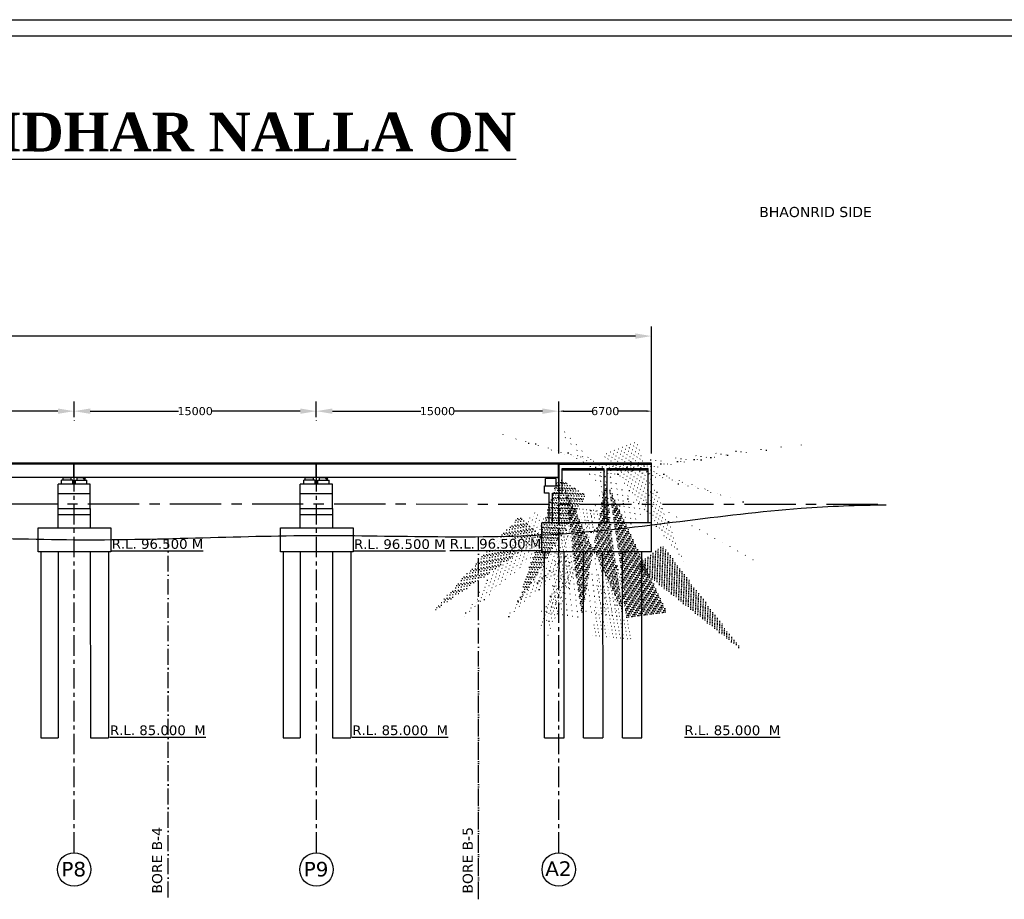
# Model space of a CAD drawing. Header units: millimetres. Extents: x -7746077780 to -3844657605, y -13315294818 to -6656873469.
# Tile 107 of 130: x -3871595732 to -3871565258, y -6658025960 to -6657998736. Entities that reach past the tile are written whole.
import ezdxf

# ---------------------------------------------------------------- set-up
doc = ezdxf.new("R2010")
doc.units = ezdxf.units.MM
doc.header["$MEASUREMENT"] = 0
doc.header["$PDMODE"] = 2
doc.linetypes.add('ACAD_ISO10W100', pattern=[18, 12, -3, 0, -3])
doc.linetypes.add('CENTER', pattern=[50.800000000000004, 31.75, -6.35, 6.35, -6.35])
for name, color, linetype in [('H.F.L.', 7, 'Continuous'), ('SECTION', 7, 'Continuous'), ('TEX', 6, 'Continuous'), ('TEXT', 7, 'Continuous')]:
    doc.layers.add(name, color=color, linetype=linetype)
doc.styles.get("Standard").update_dxf_attribs({"font": 'verdana.ttf', "height": 250})
doc.dimstyles.new('Copy of ISO-25--------4', dxfattribs={"dimtxt": 200, "dimasz": 150, "dimexe": 300, "dimexo": 300, "dimgap": 0.02, "dimtad": 0, "dimtih": 1, "dimtoh": 1, "dimdec": 0, "dimlfac": 4, "dimdsep": 46, "dimtxsty": 'Standard', "dimcen": 150, "dimclrd": 1, "dimclre": 1, "dimclrt": 1, "dimadec": 0, "dimazin": 0, "dimtfac": 1, "dimtdec": 0, "dimtmove": 2, "dimatfit": 3, "dimfxl": 0, "dimarcsym": 0})

# ---------------------------------------------------------------- blocks, each defined once
blk = doc.blocks.new('*D924')
at = {"layer": 'Defpoints', "color": 0, "ltscale": 20, "transparency": 16777216}
for p in [(-3871601551.222169, -6658010852.310767), (-3871594051.222171, -6658010844.045355), (-3871601551.222169, -6658011335.480237)]:
    blk.add_point(p, dxfattribs=at)
at = {"layer": 'TEX', "color": 1, "lineweight": -2, "ltscale": 20, "transparency": 16777216}
for p, q in [((-3871601551.222169, -6658011035.480237), (-3871601551.222169, -6658010552.310767)), ((-3871601051.222169, -6658010852.310767), (-3871598313.078974, -6658010852.310767)), ((-3871594551.222171, -6658010852.310767), (-3871597289.365367, -6658010852.310767)), ((-3871594051.222171, -6658011144.045355), (-3871594051.222171, -6658011152.310767))]:
    blk.add_line(p, q, dxfattribs=at)
at = {"layer": 'TEX', "color": 1, "ltscale": 20, "transparency": 16777216}
for points in [[(-3871601051.222169, -6658010768.977434), (-3871601051.222169, -6658010935.6441), (-3871601551.222169, -6658010852.310767)], [(-3871594551.222171, -6658010768.977434), (-3871594551.222171, -6658010935.6441), (-3871594051.222171, -6658010852.310767)]]:
    blk.add_solid(points, dxfattribs=at)
at = {"layer": 'TEX', "color": 1, "ltscale": 20, "transparency": 16777216, "insert": (-3871597801.22217, -6658010852.310767), "char_height": 250, "attachment_point": 5}
blk.add_mtext('15000', dxfattribs=at)
blk = doc.blocks.new('*D927')
at = {"layer": 'Defpoints', "color": 0, "ltscale": 20, "transparency": 16777216}
for p in [(-3871594051.222171, -6658010852.310767), (-3871586551.222173, -6658010844.045355), (-3871594051.222171, -6658011335.480237)]:
    blk.add_point(p, dxfattribs=at)
at = {"layer": 'TEX', "color": 1, "lineweight": -2, "ltscale": 20, "transparency": 16777216}
for p, q in [((-3871594051.222171, -6658011035.480237), (-3871594051.222171, -6658010552.310767)), ((-3871593551.222171, -6658010852.310767), (-3871590813.078976, -6658010852.310767)), ((-3871587051.222173, -6658010852.310767), (-3871589789.365369, -6658010852.310767)), ((-3871586551.222173, -6658011144.045355), (-3871586551.222173, -6658011152.310767))]:
    blk.add_line(p, q, dxfattribs=at)
at = {"layer": 'TEX', "color": 1, "ltscale": 20, "transparency": 16777216}
for points in [[(-3871593551.222171, -6658010768.977434), (-3871593551.222171, -6658010935.6441), (-3871594051.222171, -6658010852.310767)], [(-3871587051.222173, -6658010768.977434), (-3871587051.222173, -6658010935.6441), (-3871586551.222173, -6658010852.310767)]]:
    blk.add_solid(points, dxfattribs=at)
at = {"layer": 'TEX', "color": 1, "ltscale": 20, "transparency": 16777216, "insert": (-3871590301.222172, -6658010852.310767), "char_height": 250, "attachment_point": 5}
blk.add_mtext('15000', dxfattribs=at)
blk = doc.blocks.new('*D928')
at = {"layer": 'Defpoints', "color": 0, "ltscale": 20, "transparency": 16777216}
for p in [(-3871586551.222171, -6658010852.310767), (-3871579051.222173, -6658010844.045355), (-3871586551.222171, -6658011335.480237)]:
    blk.add_point(p, dxfattribs=at)
at = {"layer": 'TEX', "color": 1, "lineweight": -2, "ltscale": 20, "transparency": 16777216}
for p, q in [((-3871586551.222171, -6658011035.480237), (-3871586551.222171, -6658010552.310767)), ((-3871586051.222171, -6658010852.310767), (-3871583313.078976, -6658010852.310767)), ((-3871579551.222173, -6658010852.310767), (-3871582289.365369, -6658010852.310767)), ((-3871579051.222173, -6658011144.045355), (-3871579051.222173, -6658011152.310767))]:
    blk.add_line(p, q, dxfattribs=at)
at = {"layer": 'TEX', "color": 1, "ltscale": 20, "transparency": 16777216}
for points in [[(-3871586051.222171, -6658010768.977434), (-3871586051.222171, -6658010935.6441), (-3871586551.222171, -6658010852.310767)], [(-3871579551.222173, -6658010768.977434), (-3871579551.222173, -6658010935.6441), (-3871579051.222173, -6658010852.310767)]]:
    blk.add_solid(points, dxfattribs=at)
at = {"layer": 'TEX', "color": 1, "ltscale": 20, "transparency": 16777216, "insert": (-3871582801.222172, -6658010852.310767), "char_height": 250, "attachment_point": 5}
blk.add_mtext('15000', dxfattribs=at)
blk = doc.blocks.new('*D1076')
at = {"layer": 'Defpoints', "color": 0, "ltscale": 20, "transparency": 16777216}
for p in [(-3871576176.703456, -6658010851.58653), (-3871579041.825404, -6658012460.248237), (-3871576176.703456, -6658012460.248119)]:
    blk.add_point(p, dxfattribs=at)
at = {"layer": 'TEX', "color": 1, "lineweight": -2, "ltscale": 20, "transparency": 16777216}
for p, q in [((-3871579041.825404, -6658012160.248237), (-3871579041.825404, -6658010551.58653)), ((-3871576176.703456, -6658012160.248119), (-3871576176.703456, -6658010551.58653)), ((-3871578891.825404, -6658010851.58653), (-3871578023.656492, -6658010851.58653)), ((-3871576326.703456, -6658010851.58653), (-3871577194.872368, -6658010851.58653))]:
    blk.add_line(p, q, dxfattribs=at)
at = {"layer": 'TEX', "color": 1, "ltscale": 20, "transparency": 16777216}
for points in [[(-3871578891.825404, -6658010826.58653), (-3871578891.825404, -6658010876.58653), (-3871579041.825404, -6658010851.58653)], [(-3871576326.703456, -6658010826.58653), (-3871576326.703456, -6658010876.58653), (-3871576176.703456, -6658010851.58653)]]:
    blk.add_solid(points, dxfattribs=at)
at = {"layer": 'TEX', "color": 1, "ltscale": 20, "transparency": 16777216, "insert": (-3871577609.26443, -6658010851.58653), "char_height": 250, "attachment_point": 5}
blk.add_mtext('6700', dxfattribs=at)
blk = doc.blocks.new('*D1077')
at = {"layer": 'Defpoints', "color": 0, "ltscale": 20, "transparency": 16777216}
for p in [(-3871576176.703456, -6658008528.117167), (-3871656941.390793, -6658012460.248273), (-3871576176.703456, -6658012460.248119)]:
    blk.add_point(p, dxfattribs=at)
at = {"layer": 'TEX', "color": 1, "lineweight": -2, "ltscale": 20, "transparency": 16777216}
for p, q in [((-3871656941.390793, -6658012160.248273), (-3871656941.390793, -6658008228.117167)), ((-3871576176.703456, -6658012160.248119), (-3871576176.703456, -6658008228.117167)), ((-3871656441.390793, -6658008528.117167), (-3871634158.966386, -6658008528.117167)), ((-3871576676.703456, -6658008528.117167), (-3871598959.127863, -6658008528.117167))]:
    blk.add_line(p, q, dxfattribs=at)
at = {"layer": 'TEX', "color": 1, "ltscale": 20, "transparency": 16777216}
for points in [[(-3871656441.390793, -6658008444.783834), (-3871656441.390793, -6658008611.4505), (-3871656941.390793, -6658008528.117167)], [(-3871576676.703456, -6658008444.783834), (-3871576676.703456, -6658008611.4505), (-3871576176.703456, -6658008528.117167)]]:
    blk.add_solid(points, dxfattribs=at)
at = {"layer": 'TEX', "color": 1, "ltscale": 20, "transparency": 16777216, "insert": (-3871616559.047125, -6658008528.117167), "char_height": 250, "attachment_point": 5}
blk.add_mtext('{\\H2x;LENTH OF BRIDGE = 150.00 M. (10 SPAN @ 15.00 M. C/C EACH + 2 NO. @ 6.700 M. APPROC SLAB )}', dxfattribs=at)

msp = doc.modelspace()

# ---------------------------------------------------------------- hatches: boundary and pattern name
at = {"linetype": 'Continuous', "ltscale": 0.05}
h = msp.add_hatch(dxfattribs=at)
h.set_pattern_fill('ANSI31', color=252, scale=100, style=0)
h.set_pattern_definition([(135, (-5808126321.975419, -3329191462.554389), (8.838834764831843, 8.838834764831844), [])])
h.paths.add_polyline_path([(-3871594141.838269, -6658012910.270507), (-3871594141.838269, -6658012985.270507), (-3871594316.838269, -6658012985.270505), (-3871594316.838269, -6658012910.270505)])
h.paths.add_polyline_path([(-3871594316.838269, -6658012985.270507), (-3871594391.838269, -6658012985.270507), (-3871594391.838269, -6658012910.270505), (-3871594316.838269, -6658012910.270505)])
h = msp.add_hatch(dxfattribs=at)
h.set_pattern_fill('ANSI31', color=252, scale=100, style=0)
h.set_pattern_definition([(45.00000000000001, (-1935061771.675367, -3329191462.554389), (-8.838834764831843, 8.838834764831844), [])])
h.paths.add_polyline_path([(-3871593951.812518, -6658012910.270507), (-3871593951.812518, -6658012985.270507), (-3871593776.812518, -6658012985.270505), (-3871593776.812518, -6658012910.270505)])
h.paths.add_polyline_path([(-3871593776.812518, -6658012985.270507), (-3871593701.812518, -6658012985.270507), (-3871593701.812518, -6658012910.270505), (-3871593776.812518, -6658012910.270505)])
h = msp.add_hatch(dxfattribs=at)
h.set_pattern_fill('ANSI31', color=252, scale=100, style=0)
h.set_pattern_definition([(135, (-5808118821.975419, -3329191462.554389), (8.838834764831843, 8.838834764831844), [])])
h.paths.add_polyline_path([(-3871586641.838269, -6658012910.270507), (-3871586641.838269, -6658012985.270507), (-3871586816.838269, -6658012985.270505), (-3871586816.838269, -6658012910.270505)])
h.paths.add_polyline_path([(-3871586816.838269, -6658012985.270507), (-3871586891.838269, -6658012985.270507), (-3871586891.838269, -6658012910.270505), (-3871586816.838269, -6658012910.270505)])
h = msp.add_hatch(dxfattribs=at)
h.set_pattern_fill('ANSI31', color=252, scale=100, style=0)
h.set_pattern_definition([(45.00000000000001, (-1935054271.675367, -3329191462.554389), (-8.838834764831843, 8.838834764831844), [])])
h.paths.add_polyline_path([(-3871586451.812518, -6658012910.270507), (-3871586451.812518, -6658012985.270507), (-3871586276.812518, -6658012985.270505), (-3871586276.812518, -6658012910.270505)])
h.paths.add_polyline_path([(-3871586276.812518, -6658012985.270507), (-3871586201.812518, -6658012985.270507), (-3871586201.812518, -6658012910.270505), (-3871586276.812518, -6658012910.270505)])
for points in [[(-3871579392.121133, -6658012910.27051), (-3871579292.121132, -6658012910.270509), (-3871579292.121133, -6658012932.270509), (-3871579392.121133, -6658012932.270509)], [(-3871579192.121132, -6658012910.27051), (-3871579292.121132, -6658012910.270509), (-3871579292.121132, -6658012932.270509), (-3871579192.121132, -6658012932.270509)]]:
    msp.add_hatch(color=251, dxfattribs=at).paths.add_polyline_path(points)
at = {"layer": 'TEX', "ltscale": 20}
h = msp.add_hatch(dxfattribs=at)
h.set_pattern_fill('AR-CONC', color=251, scale=15, style=0)
h.set_pattern_definition([(49.99999999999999, (448495.9037790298, -748940.9981975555), (107.589027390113, -9.412820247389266), [11.25, -123.75]), (355, (448495.9037790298, -748940.9981975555), (-20.81270004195, 112.8288200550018), [9, -99]), (100.45144446, (448504.8695311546, -748941.7825994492), (86.77632700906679, 103.4159986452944), [9.561028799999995, -105.1713168]), (46.18420000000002, (448495.9037790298, -748910.9981975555), (160.0861996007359, -24.82789211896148), [16.87499999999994, -185.6249999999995]), (96.63563548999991, (448509.2442908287, -748913.067193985), (140.1992918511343, 146.1177901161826), [14.3415513, -157.7570639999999]), (351.1841639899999, (448495.9037790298, -748910.9981975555), (140.199291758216, 146.1177900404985), [13.5, -148.50000015]), (21, (448510.9037790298, -748918.4981975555), (89.53605781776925, -60.39283359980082), [11.25, -123.75]), (326.0000000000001, (448510.9037790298, -748918.4981975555), (36.49729978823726, 108.772506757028), [9, -99]), (71.45144474, (448518.3651170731, -748923.5309333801), (126.0333565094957, 48.37967292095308), [9.5610285, -105.1713168]), (37.50000000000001, (448495.9037790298, -748940.9981975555), (1.8239782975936, 49.93407807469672), [0, -97.8, 0, -100.5, 0, -99.375]), (7.499999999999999, (448495.9037790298, -748940.9981975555), (39.46043061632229, 59.16175678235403), [0, -57.3, 0, -95.55, 0, -37.875]), (327.5, (448462.4537792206, -748940.9981975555), (80.07336542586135, -3.383230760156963), [0, -37.5, 0, -117, 0, -155.25]), (317.5, (448447.4537792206, -748940.9981975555), (87.47792540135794, 15.01574734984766), [0, -48.75, 0, -77.69999999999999, 0, -110.25])])
h.paths.add_polyline_path([(-3871578941.948335, -6658012622.537599), (-3871578941.948242, -6658012672.5376), (-3871577654.946969, -6658012672.537528), (-3871577654.946972, -6658012622.351745)])
h = msp.add_hatch(dxfattribs=at)
h.set_pattern_fill('AR-CONC', color=251, scale=15, style=0)
h.set_pattern_definition([(49.99999999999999, (449870.0187911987, -748940.9602098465), (107.589027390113, -9.412820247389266), [11.25, -123.75]), (355, (449870.0187911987, -748940.9602098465), (-20.81270004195, 112.8288200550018), [9, -99]), (100.45144446, (449878.9845433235, -748941.7446117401), (86.77632700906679, 103.4159986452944), [9.561028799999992, -105.1713167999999]), (46.18420000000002, (449870.0187911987, -748910.9602098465), (160.0861996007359, -24.82789211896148), [16.87499999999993, -185.6249999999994]), (96.63563548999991, (449883.3593029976, -748913.0292062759), (140.1992918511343, 146.1177901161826), [14.3415513, -157.7570639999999]), (351.1841639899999, (449870.0187911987, -748910.9602098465), (140.199291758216, 146.1177900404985), [13.5, -148.50000015]), (21, (449885.0187911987, -748918.4602098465), (89.53605781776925, -60.39283359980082), [11.25, -123.75]), (326.0000000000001, (449885.0187911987, -748918.4602098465), (36.49729978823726, 108.772506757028), [9, -99]), (71.45144474, (449892.4801292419, -748923.4929456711), (126.0333565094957, 48.37967292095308), [9.5610285, -105.1713168]), (37.50000000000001, (449870.0187911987, -748940.9602098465), (1.8239782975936, 49.93407807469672), [0, -97.8, 0, -100.5, 0, -99.375]), (7.499999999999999, (449870.0187911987, -748940.9602098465), (39.46043061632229, 59.16175678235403), [0, -57.3, 0, -95.55, 0, -37.875]), (327.5, (449836.5687913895, -748940.9602098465), (80.07336542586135, -3.383230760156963), [0, -37.5, 0, -117, 0, -155.25]), (317.5, (449821.5687913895, -748940.9602098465), (87.47792540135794, 15.01574734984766), [0, -48.75, 0, -77.69999999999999, 0, -110.25])])
h.paths.add_polyline_path([(-3871576276.7035, -6658012625.476119), (-3871577554.946968, -6658012622.351669), (-3871577554.946963, -6658012672.49961), (-3871576276.703496, -6658012672.537463)])

# ---------------------------------------------------------------- linework, layer by layer
at = {"color": 252, "linetype": 'Continuous', "ltscale": 0.05}
for p, q in [((-3871594051.825395, -6658012460.248235), (-3871601541.825404, -6658012460.248234)), ((-3871594051.825395, -6658012910.270504), (-3871594051.825395, -6658012460.248236)), ((-3871594051.825386, -6658012910.27049), (-3871594051.825386, -6658012460.248221)), ((-3871594041.825404, -6658012910.270502), (-3871594041.825404, -6658012460.248232)), ((-3871586551.825395, -6658012460.248236), (-3871594041.825395, -6658012460.248235)), ((-3871594041.825395, -6658012910.270507), (-3871594041.825395, -6658012460.248237)), ((-3871586551.825395, -6658012910.270504), (-3871586551.825395, -6658012460.248236)), ((-3871586551.825386, -6658012910.27049), (-3871586551.825386, -6658012460.248221)), ((-3871586541.825404, -6658012910.270502), (-3871586541.825404, -6658012460.248232)), ((-3871579051.825395, -6658012460.248238), (-3871586541.825404, -6658012460.248236)), ((-3871586541.825395, -6658012910.270507), (-3871586541.825395, -6658012460.248237)), ((-3871579051.825373, -6658012910.270507), (-3871579051.825373, -6658012460.248239)), ((-3871576176.703477, -6658012460.014762), (-3871579041.948336, -6658012460.014878)), ((-3871576176.703456, -6658012460.248119), (-3871579041.825404, -6658012460.248237)), ((-3871594051.825395, -6658012497.8234), (-3871601541.825404, -6658012497.823398)), ((-3871586551.825395, -6658012497.823404), (-3871594041.825404, -6658012497.8234)), ((-3871579051.825395, -6658012497.823407), (-3871586541.825404, -6658012497.823403)), ((-3871576176.703474, -6658012497.589918), (-3871579041.948258, -6658012497.590036)), ((-3871576176.703453, -6658012497.823288), (-3871579041.825404, -6658012497.823406)), ((-3871579051.825373, -6658012910.270507), (-3871624046.222158, -6658012910.270508)), ((-3871594091.825395, -6658012985.270505), (-3871594441.851144, -6658012985.270505)), ((-3871594441.851144, -6658013110.110396), (-3871594441.851144, -6658012985.270505)), ((-3871594391.838269, -6658012985.270505), (-3871594391.838269, -6658012910.270505)), ((-3871594141.838269, -6658012910.270515), (-3871594391.838269, -6658012910.270514)), ((-3871594309.953218, -6658012910.270515), (-3871594173.723321, -6658012910.270515)), ((-3871594141.838269, -6658012985.270507), (-3871594141.838269, -6658012910.270507)), ((-3871594091.825395, -6658013110.110396), (-3871594091.825395, -6658012985.270505)), ((-3871594001.825393, -6658012985.270505), (-3871593651.799644, -6658012985.270505)), ((-3871594001.825393, -6658013110.110396), (-3871594001.825393, -6658012985.270505)), ((-3871593951.812518, -6658012910.270507), (-3871593701.812518, -6658012910.270505)), ((-3871593951.812518, -6658012985.270507), (-3871593951.812518, -6658012910.270507)), ((-3871593783.697569, -6658012910.270507), (-3871593919.927466, -6658012910.270507)), ((-3871593701.812518, -6658012985.270505), (-3871593701.812518, -6658012910.270505)), ((-3871593651.799644, -6658013110.110396), (-3871593651.799644, -6658012985.270505)), ((-3871586591.825395, -6658012985.270505), (-3871586941.851144, -6658012985.270505)), ((-3871586941.851144, -6658013110.110396), (-3871586941.851144, -6658012985.270505)), ((-3871586891.838269, -6658012985.270505), (-3871586891.838269, -6658012910.270505)), ((-3871586641.838269, -6658012910.270515), (-3871586891.838269, -6658012910.270514)), ((-3871586809.953218, -6658012910.270515), (-3871586673.723321, -6658012910.270515)), ((-3871586641.838269, -6658012985.270507), (-3871586641.838269, -6658012910.270507)), ((-3871586591.825395, -6658013110.110396), (-3871586591.825395, -6658012985.270505)), ((-3871586501.825393, -6658012985.270505), (-3871586151.799644, -6658012985.270505)), ((-3871586501.825393, -6658013110.110396), (-3871586501.825393, -6658012985.270505)), ((-3871586451.812518, -6658012910.270507), (-3871586201.812518, -6658012910.270505)), ((-3871586451.812518, -6658012985.270507), (-3871586451.812518, -6658012910.270507)), ((-3871586283.697569, -6658012910.270507), (-3871586419.927466, -6658012910.270507)), ((-3871586201.812518, -6658012985.270505), (-3871586201.812518, -6658012910.270505)), ((-3871586151.799644, -6658013110.110396), (-3871586151.799644, -6658012985.270505)), ((-3871594546.825395, -6658013860.110395), (-3871594546.825395, -6658013110.110396)), ((-3871593546.825393, -6658013110.110396), (-3871594546.825395, -6658013110.110396)), ((-3871593721.825395, -6658013110.110396), (-3871594496.825395, -6658013110.110396)), ((-3871593546.825393, -6658013860.110396), (-3871593546.825393, -6658013110.110396)), ((-3871587046.825395, -6658013860.110395), (-3871587046.825395, -6658013110.110396)), ((-3871586046.825393, -6658013110.110396), (-3871587046.825395, -6658013110.110396)), ((-3871586221.825395, -6658013110.110396), (-3871586996.825395, -6658013110.110396)), ((-3871586046.825393, -6658013860.110396), (-3871586046.825393, -6658013110.110396)), ((-3871593546.825393, -6658013410.110397), (-3871594546.825395, -6658013410.110397)), ((-3871586046.825393, -6658013410.110397), (-3871587046.825395, -6658013410.110397)), ((-3871594546.825395, -6658014460.19127), (-3871594546.825395, -6658013860.110395)), ((-3871593546.825393, -6658013860.110397), (-3871593546.825395, -6658014460.19127)), ((-3871587046.825395, -6658014460.19127), (-3871587046.825395, -6658013860.110395)), ((-3871586046.825393, -6658013860.110397), (-3871586046.825396, -6658014460.19127)), ((-3871595082.547717, -6658015210.191269), (-3871595082.547719, -6658020960.423594)), ((-3871594546.825395, -6658015210.191269), (-3871594546.825397, -6658020960.423595)), ((-3871593546.825397, -6658015210.191269), (-3871593546.022614, -6658020960.423598)), ((-3871592982.547718, -6658015210.191269), (-3871592982.547719, -6658020960.423599)), ((-3871587582.547717, -6658015210.191269), (-3871587582.547715, -6658020960.4236)), ((-3871587046.825395, -6658015210.191269), (-3871587046.825395, -6658020960.4236)), ((-3871586046.825396, -6658015210.191269), (-3871586046.825404, -6658020960.4236)), ((-3871585482.547719, -6658015210.191269), (-3871585482.547717, -6658020960.4236))]:
    msp.add_line(p, q, dxfattribs=at)
at = {"color": 251, "ltscale": 0.05}
for p, q in [((-3871579041.948337, -6658012460.014872), (-3871576176.703478, -6658012460.014752)), ((-3871579041.948336, -6658012460.014873), (-3871576176.703477, -6658012460.014752)), ((-3871579041.948336, -6658012497.593872), (-3871576176.703477, -6658012497.593752)), ((-3871579041.948336, -6658012497.593872), (-3871576176.703476, -6658012497.593752)), ((-3871579491.946896, -6658013160.257582), (-3871579041.946896, -6658013160.257582)), ((-3871579342.121132, -6658013390.251143), (-3871579491.946895, -6658013390.251143)), ((-3871579242.121132, -6658013390.251142), (-3871578941.946895, -6658013390.251142))]:
    msp.add_line(p, q, dxfattribs=at)
at = {"color": 251}
for p, q in [((-3871578941.948336, -6658012622.351741), (-3871577654.94697, -6658012622.165887)), ((-3871578941.948336, -6658012622.537599), (-3871577654.94697, -6658012622.351745)), ((-3871578941.948336, -6658012672.5376), (-3871577654.946966, -6658012672.537528)), ((-3871578892.122571, -6658012622.537599), (-3871577654.94697, -6658012622.351742)), ((-3871577654.94697, -6658012622.351742), (-3871577654.946805, -6658014310.191268)), ((-3871577554.946968, -6658012622.351669), (-3871576276.7035, -6658012625.476119)), ((-3871577554.946968, -6658012622.351671), (-3871576276.703499, -6658012625.47612)), ((-3871577554.946968, -6658012622.35174), (-3871577554.946805, -6658014310.191267)), ((-3871577554.946967, -6658012622.537526), (-3871576276.7035, -6658012625.661977)), ((-3871577554.946967, -6658012622.537528), (-3871576276.7035, -6658012625.661979)), ((-3871577554.946963, -6658012672.537529), (-3871576276.703496, -6658012672.537463)), ((-3871577554.946963, -6658012672.537526), (-3871577173.983949, -6658012672.537526)), ((-3871576276.70334, -6658014310.191269), (-3871576276.7035, -6658012625.661977)), ((-3871579491.946895, -6658013390.251143), (-3871579491.946896, -6658013160.257582)), ((-3871579342.122533, -6658014310.191269), (-3871579342.121132, -6658013390.018826)), ((-3871579242.122534, -6658014310.191269), (-3871579242.121132, -6658013390.251142)), ((-3871579572.120973, -6658015210.19127), (-3871579572.120973, -6658014310.19127))]:
    msp.add_line(p, q, dxfattribs=at)
at = {"color": 251, "linetype": 'Continuous', "ltscale": 0.05}
for p, q in [((-3871579129.621132, -6658012932.270509), (-3871579454.621132, -6658012932.270509)), ((-3871579308.131233, -6658012910.27051), (-3871579408.131233, -6658012910.27051)), ((-3871579392.121133, -6658012910.27051), (-3871579392.121133, -6658012932.270509)), ((-3871579308.131233, -6658012910.27051), (-3871579208.131232, -6658012910.27051)), ((-3871579292.121132, -6658012910.27051), (-3871579292.121132, -6658012932.270509)), ((-3871579292.121132, -6658012910.27051), (-3871579292.121132, -6658012932.270509)), ((-3871579192.121132, -6658012910.27051), (-3871579192.121132, -6658012932.270509)), ((-3871579484.220974, -6658020960.4236), (-3871579484.22098, -6658015210.191269)), ((-3871578882.560067, -6658020960.423599), (-3871578884.266845, -6658015210.191268)), ((-3871578280.560065, -6658020960.423599), (-3871578280.560068, -6658015210.191268)), ((-3871577678.505432, -6658020960.423599), (-3871577680.616806, -6658015210.191268)), ((-3871577076.646504, -6658020960.423599), (-3871577076.646507, -6658015210.191268)), ((-3871576474.591871, -6658020960.423599), (-3871576476.703245, -6658015210.191268)), ((-3871595082.547717, -6658020960.423594), (-3871594546.825395, -6658020960.423595)), ((-3871593546.022614, -6658020960.423598), (-3871592982.547719, -6658020960.423599)), ((-3871587582.547717, -6658020960.423594), (-3871587046.825395, -6658020960.423595)), ((-3871586046.022614, -6658020960.423598), (-3871585482.547719, -6658020960.423599)), ((-3871579484.220979, -6658020960.4236), (-3871578882.418995, -6658020960.423601)), ((-3871578280.560067, -6658020960.423599), (-3871577678.758083, -6658020960.4236)), ((-3871577076.646505, -6658020960.423599), (-3871576474.844522, -6658020960.4236))]:
    msp.add_line(p, q, dxfattribs=at)
at = {"color": 252, "linetype": 'Continuous', "ltscale": 0.05}
for points in [[(-3871594546.825395, -6658013860.110397), (-3871593546.825393, -6658013860.110397), (-3871593546.825393, -6658014060.110397), (-3871594546.825395, -6658014060.110397)], [(-3871587046.825395, -6658013860.110397), (-3871586046.825393, -6658013860.110397), (-3871586046.825393, -6658014060.110397), (-3871587046.825395, -6658014060.110397)]]:
    msp.add_lwpolyline(points, close=True, dxfattribs=at)
at = {"color": 251, "linetype": 'Continuous', "ltscale": 0.05}
for points in [[(-3871595157.547723, -6658014460.19127), (-3871592907.547724, -6658014460.19127), (-3871592907.547724, -6658015210.191269), (-3871595157.547723, -6658015210.191269)], [(-3871587657.547722, -6658014460.19127), (-3871585407.547724, -6658014460.19127), (-3871585407.547724, -6658015210.191269), (-3871587657.547722, -6658015210.191269)]]:
    msp.add_lwpolyline(points, close=True, dxfattribs=at)
at = {"layer": 'H.F.L.', "color": 1, "linetype": 'CENTER', "ltscale": 50}
msp.add_line((-3871662201.287815, -6658013705.712427), (-3871568910.75561, -6658013729.022579), dxfattribs=at)
at = {"layer": 'SECTION', "color": 6, "ltscale": 20}
for centre in [(-3871594046.779054, -6658025038.424446), (-3871586546.779054, -6658025038.424446), (-3871579046.825387, -6658025038.424447)]:
    msp.add_circle(centre, 519.3107600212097, dxfattribs=at)
at = {"layer": 'TEX', "color": 4, "linetype": 'CENTER', "ltscale": 20}
for p, q in [((-3871594046.789393, -6658024519.113687), (-3871594046.825387, -6658012460.248235)), ((-3871586546.789393, -6658024519.113687), (-3871586546.825387, -6658012460.248235)), ((-3871579046.825387, -6658024519.113688), (-3871579046.825387, -6658012460.248235))]:
    msp.add_line(p, q, dxfattribs=at)
at = {"layer": 'TEX', "color": 4, "linetype": 'ACAD_ISO10W100', "ltscale": 40}
msp.add_line((-3871579046.825381, -6658012460.014878), (-3871579046.82538, -6658015850.673895), dxfattribs=at)
at = {"layer": 'TEX', "color": 251, "ltscale": 20}
for p, q in [((-3871579041.948336, -6658012460.014873), (-3871579041.946896, -6658013160.257582)), ((-3871576176.703245, -6658015210.19127), (-3871576176.703477, -6658012460.014872)), ((-3871578941.946895, -6658013390.251142), (-3871578941.948336, -6658012622.351742)), ((-3871579454.621132, -6658013160.270509), (-3871579454.621133, -6658012932.270508)), ((-3871579129.621132, -6658013160.257582), (-3871579129.621132, -6658012932.257581)), ((-3871576176.703321, -6658014310.191148), (-3871579572.120973, -6658014310.19127)), ((-3871576176.703245, -6658015210.19127), (-3871579572.120973, -6658015210.19127))]:
    msp.add_line(p, q, dxfattribs=at)
at = {"layer": 'TEX', "color": 5, "linetype": 'ACAD_ISO10W100', "lineweight": 30, "ltscale": 40}
for p, q in [((-3871591141.775698, -6658025891.554031), (-3871591141.775698, -6658014821.254933)), ((-3871591141.775698, -6658025891.554031), (-3871591141.775698, -6658014821.254933)), ((-3871591141.775698, -6658025891.554031), (-3871591141.775698, -6658014821.254933)), ((-3871591141.775698, -6658025891.554031), (-3871591141.775698, -6658014821.254933)), ((-3871591141.775698, -6658025891.554031), (-3871591141.775698, -6658014821.254933)), ((-3871591141.775698, -6658025891.554031), (-3871591141.775698, -6658014821.254933)), ((-3871591141.775698, -6658025891.554031), (-3871591141.775698, -6658014821.254933)), ((-3871591141.775698, -6658025891.554031), (-3871591141.775698, -6658014821.254933)), ((-3871591141.775698, -6658025891.554031), (-3871591141.775698, -6658014821.254933)), ((-3871591141.775698, -6658025891.554031), (-3871591141.775698, -6658014821.254933)), ((-3871591141.775698, -6658025891.554031), (-3871591141.775698, -6658014821.254933)), ((-3871591141.775698, -6658025891.554031), (-3871591141.775698, -6658014821.254933)), ((-3871591141.775698, -6658025891.554031), (-3871591141.775698, -6658014821.254933)), ((-3871591141.775698, -6658025891.554031), (-3871591141.775698, -6658014821.254933)), ((-3871591141.775698, -6658025891.554031), (-3871591141.775698, -6658014821.254933)), ((-3871591141.775698, -6658025891.554031), (-3871591141.775698, -6658014821.254933)), ((-3871591141.775698, -6658025891.554031), (-3871591141.775698, -6658014821.254933)), ((-3871591141.775698, -6658025891.554031), (-3871591141.775698, -6658014821.254933)), ((-3871591141.775698, -6658025891.554031), (-3871591141.775698, -6658014821.254933)), ((-3871591141.775698, -6658025891.554031), (-3871591141.775698, -6658014821.254933)), ((-3871591141.775698, -6658025891.554031), (-3871591141.775698, -6658014821.254933)), ((-3871591141.775698, -6658025891.554031), (-3871591141.775698, -6658014821.254933)), ((-3871591141.775698, -6658025891.554031), (-3871591141.775698, -6658014821.254933)), ((-3871591141.775698, -6658025891.554031), (-3871591141.775698, -6658014821.254933)), ((-3871591141.775698, -6658025891.554031), (-3871591141.775698, -6658014821.254933)), ((-3871591141.775698, -6658025891.554031), (-3871591141.775698, -6658014821.254933)), ((-3871591141.775698, -6658025891.554031), (-3871591141.775698, -6658014821.254933)), ((-3871591141.775698, -6658025891.554031), (-3871591141.775698, -6658014821.254933)), ((-3871591141.775698, -6658025891.554031), (-3871591141.775698, -6658014821.254933)), ((-3871591141.775698, -6658025891.554031), (-3871591141.775698, -6658014821.254933)), ((-3871591141.775698, -6658025891.554031), (-3871591141.775698, -6658014821.254933)), ((-3871591141.775698, -6658025891.554031), (-3871591141.775698, -6658014821.254933)), ((-3871591141.775698, -6658025891.554031), (-3871591141.775698, -6658014821.254933)), ((-3871591141.775698, -6658025891.554031), (-3871591141.775698, -6658014821.254933)), ((-3871591141.775698, -6658025891.554031), (-3871591141.775698, -6658014821.254933)), ((-3871591141.775698, -6658025891.554031), (-3871591141.775698, -6658014821.254933)), ((-3871591141.775698, -6658025891.554031), (-3871591141.775698, -6658014821.254933)), ((-3871591141.775698, -6658025891.554031), (-3871591141.775698, -6658014821.254933)), ((-3871591141.775698, -6658025891.554031), (-3871591141.775698, -6658014821.254933)), ((-3871591141.775698, -6658025891.554031), (-3871591141.775698, -6658014821.254933)), ((-3871591141.775698, -6658025891.554031), (-3871591141.775698, -6658014821.254933)), ((-3871591141.775698, -6658025891.554031), (-3871591141.775698, -6658014821.254933)), ((-3871591141.775698, -6658025891.554031), (-3871591141.775698, -6658014821.254933)), ((-3871591141.775698, -6658025891.554031), (-3871591141.775698, -6658014821.254933)), ((-3871591141.775698, -6658025891.554031), (-3871591141.775698, -6658014821.254933)), ((-3871591141.775698, -6658025891.554031), (-3871591141.775698, -6658014821.254933)), ((-3871591141.775698, -6658025891.554031), (-3871591141.775698, -6658014821.254933)), ((-3871591141.775698, -6658025891.554031), (-3871591141.775698, -6658014821.254933)), ((-3871581528.121566, -6658025960.182108), (-3871581528.121566, -6658014734.427146)), ((-3871591141.775698, -6658025905.649101), (-3871591141.775698, -6658018453.10919)), ((-3871581528.121566, -6658025891.554031), (-3871581528.121566, -6658018439.01412)), ((-3871581528.121566, -6658025891.554031), (-3871581528.121566, -6658018439.01412)), ((-3871581528.121566, -6658025891.554031), (-3871581528.121566, -6658018439.01412)), ((-3871581528.121566, -6658025891.554031), (-3871581528.121566, -6658018439.01412)), ((-3871581528.121566, -6658025891.554031), (-3871581528.121566, -6658018439.01412)), ((-3871581528.121566, -6658025891.554031), (-3871581528.121566, -6658018439.01412)), ((-3871581528.121566, -6658025891.554031), (-3871581528.121566, -6658018439.01412)), ((-3871581528.121566, -6658025891.554031), (-3871581528.121566, -6658018439.01412)), ((-3871581528.121566, -6658025891.554031), (-3871581528.121566, -6658018439.01412)), ((-3871581528.121566, -6658025891.554031), (-3871581528.121566, -6658018439.01412)), ((-3871581528.121566, -6658025891.554031), (-3871581528.121566, -6658018439.01412)), ((-3871581528.121566, -6658025891.554031), (-3871581528.121566, -6658018439.01412)), ((-3871581528.121566, -6658025891.554031), (-3871581528.121566, -6658018439.01412)), ((-3871581528.121566, -6658025891.554031), (-3871581528.121566, -6658018439.01412)), ((-3871581528.121566, -6658025891.554031), (-3871581528.121566, -6658018439.01412)), ((-3871581528.121566, -6658025891.554031), (-3871581528.121566, -6658018439.01412)), ((-3871581528.121566, -6658025891.554031), (-3871581528.121566, -6658018439.01412)), ((-3871581528.121566, -6658025891.554031), (-3871581528.121566, -6658018439.01412)), ((-3871581528.121566, -6658025891.554031), (-3871581528.121566, -6658018439.01412)), ((-3871581528.121566, -6658025891.554031), (-3871581528.121566, -6658018439.01412)), ((-3871581528.121566, -6658025891.554031), (-3871581528.121566, -6658018439.01412)), ((-3871581528.121566, -6658025891.554031), (-3871581528.121566, -6658018439.01412)), ((-3871581528.121566, -6658025891.554031), (-3871581528.121566, -6658018439.01412)), ((-3871581528.121566, -6658025891.554031), (-3871581528.121566, -6658018439.01412)), ((-3871581528.121566, -6658025891.554031), (-3871581528.121566, -6658018439.01412)), ((-3871581528.121566, -6658025891.554031), (-3871581528.121566, -6658018439.01412)), ((-3871581528.121566, -6658025891.554031), (-3871581528.121566, -6658018439.01412)), ((-3871581528.121566, -6658025891.554031), (-3871581528.121566, -6658018439.01412)), ((-3871581528.121566, -6658025891.554031), (-3871581528.121566, -6658018439.01412)), ((-3871581528.121566, -6658025891.554031), (-3871581528.121566, -6658018439.01412)), ((-3871581528.121566, -6658025891.554031), (-3871581528.121566, -6658018439.01412)), ((-3871581528.121566, -6658025891.554031), (-3871581528.121566, -6658018439.01412)), ((-3871581528.121566, -6658025891.554031), (-3871581528.121566, -6658018439.01412)), ((-3871581528.121566, -6658025891.554031), (-3871581528.121566, -6658018439.01412)), ((-3871581528.121566, -6658025891.554031), (-3871581528.121566, -6658018439.01412)), ((-3871581528.121566, -6658025891.554031), (-3871581528.121566, -6658018439.01412)), ((-3871581528.121566, -6658025891.554031), (-3871581528.121566, -6658018439.01412)), ((-3871581528.121566, -6658025891.554031), (-3871581528.121566, -6658018439.01412)), ((-3871581528.121566, -6658025891.554031), (-3871581528.121566, -6658018439.01412)), ((-3871581528.121566, -6658025891.554031), (-3871581528.121566, -6658018439.01412)), ((-3871581528.121566, -6658025891.554031), (-3871581528.121566, -6658018439.01412)), ((-3871581528.121566, -6658025891.554031), (-3871581528.121566, -6658018439.01412)), ((-3871581528.121566, -6658025891.554031), (-3871581528.121566, -6658018439.01412)), ((-3871581528.121566, -6658025891.554031), (-3871581528.121566, -6658018439.01412)), ((-3871581528.121566, -6658025891.554031), (-3871581528.121566, -6658018439.01412)), ((-3871581528.121566, -6658025891.554031), (-3871581528.121566, -6658018439.01412)), ((-3871581528.121566, -6658025891.554031), (-3871581528.121566, -6658018439.01412)), ((-3871581528.121566, -6658025891.554031), (-3871581528.121566, -6658018439.01412))]:
    msp.add_line(p, q, dxfattribs=at)
at = {"layer": 'TEX', "color": 0, "ltscale": 20}
for points in [[(-3871544224.073954, -6658074806.962198), (-3871672001.929598, -6658074806.962198), (-3871672001.929598, -6657998736.318881), (-3871544224.073954, -6657998736.318881)], [(-3871544724.073954, -6658074306.962198), (-3871671501.929598, -6658074306.962198), (-3871671501.929598, -6657999236.318881), (-3871544724.073954, -6657999236.318881)]]:
    msp.add_lwpolyline(points, close=True, dxfattribs=at)
at = {"layer": 'TEX', "color": 98, "ltscale": 20}
msp.add_open_spline([(-3871661551.221247, -6658013705.248235), (-3871659054.781537, -6658013997.610019), (-3871654071.904487, -6658014581.162197), (-3871646531.952318, -6658014308.5295), (-3871639072.038967, -6658015278.554401), (-3871631442.072413, -6658015057.623064), (-3871624155.677917, -6658017556.023937), (-3871616536.09784, -6658017163.326384), (-3871608935.343949, -6658017083.016293), (-3871601672.604537, -6658014463.073726), (-3871594029.001978, -6658014986.456999), (-3871586555.90802, -6658014568.309859), (-3871579016.278582, -6658014942.510752), (-3871573178.982267, -6658013880.88796), (-3871569790.809175, -6658013759.142323), (-3871568910.75561, -6658013749.293346)], degree=3, knots=[0, 0, 0, 0, 7531.232599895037, 15032.29015461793, 22553.55763162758, 30070.02594364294, 37733.39919017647, 45234.78979402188, 52754.74699137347, 60442.24699137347, 67943.74684138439, 75444.87342343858, 82945.0084222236, 90487.55441147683, 93129.31593575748, 93129.31593575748, 93129.31593575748, 93129.31593575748], dxfattribs=at)

# ---------------------------------------------------------------- texts
at = {"layer": 'SECTION', "color": 6, "ltscale": 20, "char_height": 450, "width": 1535.994933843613}
for s, insert, attachment_point in [('P8', (-3871594442.671095, -6658024802.18576), 1), ('P9', (-3871586942.671095, -6658024802.18576), 1), ('A2', (-3871578650.933346, -6658024785.473357), 3)]:
    msp.add_mtext(s, dxfattribs=dict(at, insert=insert, attachment_point=attachment_point))
at = {"layer": 'TEX', "insert": (-3871649475.604435, -6658001614.321332), "char_height": 1200, "width": 71205.47044917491, "attachment_point": 1}
msp.add_mtext('\\pi3543.1;{\\fTimes New Roman|b1|i0|c0|p18;\\LCONSTRUCTION OF HIGH LEVEL BRIDGE ACROSS RANIDHAR NALLA ON \\P\\pi22479;AMOKHOH-BHAONRID ROAD.}', dxfattribs=at)
at = {"layer": 'TEX', "ltscale": 20, "char_height": 312.5, "width": 5656.25, "attachment_point": 1, "rotation": 90.0000000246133}
for s, insert in [('BORE B-4', (-3871591635.640779, -6658025781.619261)), ('BORE B-5', (-3871582021.986648, -6658025781.619261))]:
    msp.add_mtext(s, dxfattribs=dict(at, insert=insert))
at = {"layer": 'TEXT', "color": 191, "lineweight": 30, "insert": (-3871569358.300141, -6658004529.899125), "char_height": 314.9999999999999, "width": 5735.678864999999, "attachment_point": 3}
msp.add_mtext('BHAONRID SIDE', dxfattribs=at)
at = {"layer": 'TEXT', "color": 6, "char_height": 300, "width": 10799.796427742, "attachment_point": 2}
for s, insert in [('{\\LR.L. 96.500 M}', (-3871591467.706554, -6658014811.223102)), ('{\\LR.L. 96.500 M}', (-3871583967.706554, -6658014817.754219)), ('{\\LR.L. 96.500 M}', (-3871581003.275404, -6658014805.267157)), ('{\\LR.L. 85.000  M}', (-3871591456.488747, -6658020577.897692)), ('{\\LR.L. 85.000  M}', (-3871583956.488745, -6658020577.897693)), ('{\\LR.L. 85.000  M}', (-3871573676.78238, -6658020577.897694))]:
    msp.add_mtext(s, dxfattribs=dict(at, insert=insert))

# ---------------------------------------------------------------- dimensions: what is measured, and where the dimension line sits
at = {"layer": 'TEX', "color": 0, "ltscale": 20}
for base, p1, p2, text, override, picture, middle in [((-3871576176.703456, -6658008528.117167), (-3871656941.390793, -6658012460.248273), (-3871576176.703456, -6658012460.248119), '{\\H2x;LENTH OF BRIDGE = 150.00 M. (10 SPAN @ 15.00 M. C/C EACH + 2 NO. @ 6.700 M. APPROC SLAB )}', {"dimtxt": 350, "dimasz": 500, "dimfxl": 0.05, "dimarcsym": 2}, '*D1077', (-3871616559.047125, -6658008528.117167)), ((-3871601551.222169, -6658010852.310767), (-3871594051.222171, -6658010844.045355), (-3871601551.222169, -6658011335.480237), '15000', {"dimtxt": 350, "dimasz": 500, "dimfxl": 0.05, "dimarcsym": 2}, '*D924', (-3871597801.22217, -6658010852.310767)), ((-3871594051.222171, -6658010852.310767), (-3871586551.222173, -6658010844.045355), (-3871594051.222171, -6658011335.480237), '15000', {"dimtxt": 350, "dimasz": 500, "dimfxl": 0.05, "dimarcsym": 2}, '*D927', (-3871590301.222172, -6658010852.310767)), ((-3871586551.222171, -6658010852.310767), (-3871579051.222173, -6658010844.045355), (-3871586551.222171, -6658011335.480237), '15000', {"dimtxt": 350, "dimasz": 500, "dimfxl": 0.05, "dimarcsym": 2}, '*D928', (-3871582801.222172, -6658010852.310767)), ((-3871576176.703456, -6658010851.58653), (-3871579041.825404, -6658012460.248237), (-3871576176.703456, -6658012460.248119), '6700', {"dimtxt": 350, "dimfxl": 0.05, "dimarcsym": 2}, '*D1076', (-3871577609.26443, -6658010851.58653))]:
    dim = msp.add_linear_dim(base=base, p1=p1, p2=p2, text=text, dimstyle='Copy of ISO-25--------4', override=override, dxfattribs=at)
    dim.commit()
    dim.dimension.update_dxf_attribs({"geometry": picture, "text_midpoint": middle})

doc.saveas('drawing.dxf')
